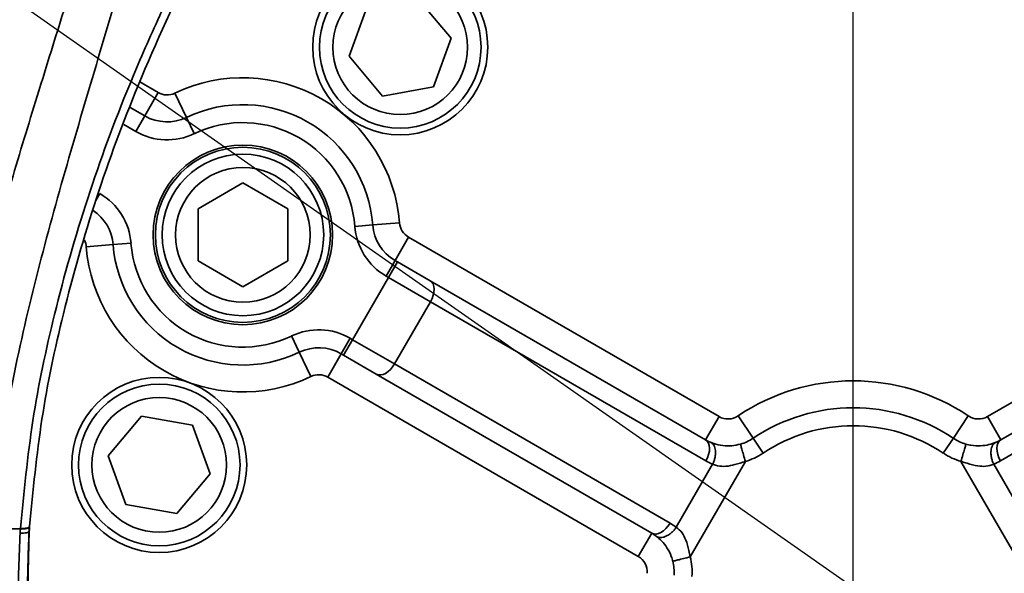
# Model space of a CAD drawing. Header units: millimetres. Extents: x 6316 to 18291, y -19059 to -9021.
# Tile 80 of 144: x 10651 to 10761, y -12741 to -12680. Entities that reach past the tile are written whole.
import ezdxf

# ---------------------------------------------------------------- set-up
doc = ezdxf.new("R2010")
doc.units = ezdxf.units.MM
doc.header["$LTSCALE"] = 10
doc.header["$PDSIZE"] = -1
doc.linetypes.add('CENTER', pattern=[50.8, 31.75, -6.35, 6.35, -6.35])
doc.layers.get('Defpoints').update_dxf_attribs({"true_color": 0x5e5e5e})
doc.layers.add('2细线层', color=4, linetype='Continuous', lineweight=13)
doc.layers.add('中心线层', color=1, linetype='CENTER')
doc.dimstyles.new('ISO-25', dxfattribs={"dimscale": 20, "dimtxt": 4, "dimasz": 3.05, "dimexe": 3, "dimexo": 0.625, "dimtad": 1, "dimdec": 0, "dimtxsty": 'Standard', "dimcen": 2.5, "dimclrd": 1, "dimclre": 1, "dimclrt": 4, "dimadec": 1, "dimazin": 2, "dimtfac": 1, "dimtdec": 0, "dimtmove": 0, "dimatfit": 0, "dimfxl": 1, "dimarcsym": 0})

# ---------------------------------------------------------------- blocks, each defined once
blk = doc.blocks.new('*D150')
at = {"layer": 'Defpoints', "color": 0, "linetype": 'ByBlock', "lineweight": 20, "transparency": 16777216}
for p in [(10744.24, -11962.73), (11168.74, -12426.7), (10744.24, -12742.73), (10744.24, -12742.73), (11011.02, -13475.69)]:
    blk.add_point(p, dxfattribs=at)
at = {"layer": '中心线层', "color": 1, "linetype": 'ByBlock', "lineweight": -2, "transparency": 16777216}
blk.add_arc((10744.24, -12742.73), 529.22, 296.6078, 83.3922, dxfattribs=at)
at = {"layer": '中心线层', "color": 1, "linetype": 'ByBlock', "lineweight": 20, "transparency": 16777216}
for points in [[(10804.56, -12227.17), (10805.73, -12206.88), (10744.24, -12213.51)], [(10985.29, -13225.23), (10977.25, -13206.56), (10925.25, -13240.03)]]:
    blk.add_solid(points, dxfattribs=at)
at = {"layer": '中心线层', "color": 4, "linetype": 'ByBlock', "lineweight": 20, "transparency": 16777216, "insert": (11159, -12976.83), "char_height": 80, "attachment_point": 5, "rotation": 60.5581}
blk.add_mtext('160°', dxfattribs=at)
blk = doc.blocks.new('*D151')
at = {"layer": 'Defpoints', "color": 0, "linetype": 'ByBlock', "lineweight": 20, "transparency": 16777216}
for p in [(10744.24, -11962.73), (10526.77, -12403.54), (10744.24, -12742.73), (10744.24, -12742.73), (9971.84, -12851.28)]:
    blk.add_point(p, dxfattribs=at)
at = {"layer": '中心线层', "color": 1, "linetype": 'ByBlock', "lineweight": -2, "transparency": 16777216}
blk.add_arc((10744.24, -12742.73), 402.92, 98.6826, 179.3174, dxfattribs=at)
at = {"layer": '中心线层', "color": 1, "linetype": 'ByBlock', "lineweight": 20, "transparency": 16777216}
for points in [[(10682.65, -12334.29), (10684.19, -12354.56), (10744.24, -12339.81)], [(10351.5, -12737.28), (10331.21, -12738.58), (10345.25, -12798.8)]]:
    blk.add_solid(points, dxfattribs=at)
at = {"layer": '中心线层', "color": 4, "linetype": 'ByBlock', "lineweight": 20, "transparency": 16777216, "insert": (10400.54, -12443.95), "char_height": 80, "attachment_point": 5, "rotation": 49}
blk.add_mtext('98°', dxfattribs=at)
blk = doc.blocks.new('7')
at = {"color": 2, "linetype": 'CENTER'}
blk.add_line((0, 0), (597.51, 501.37), dxfattribs=at)
blk = doc.blocks.new('*D152')
at = {"layer": 'Defpoints', "color": 0, "linetype": 'ByBlock', "lineweight": 20, "transparency": 16777216}
for p in [(10744.24, -11792.73), (11834.85, -11792.73), (10910.7, -11928.22), (11200.52, -11950.1), (11072.57, -12830.82)]:
    blk.add_point(p, dxfattribs=at)
at = {"layer": '中心线层', "color": 1, "linetype": 'ByBlock', "lineweight": -2, "transparency": 16777216}
blk.add_arc((10886.41, -11792.73), 351.33, 290.1276, 350.0396, dxfattribs=at)
at = {"layer": '中心线层', "color": 1, "linetype": 'ByBlock', "lineweight": 20, "transparency": 16777216}
for points in [[(11222.32, -11852.61), (11242.57, -11854.38), (11237.74, -11792.73)], [(11009.96, -12132.42), (11004.65, -12112.79), (10948.42, -12138.54)]]:
    blk.add_solid(points, dxfattribs=at)
at = {"layer": '中心线层', "color": 4, "linetype": 'ByBlock', "lineweight": 20, "transparency": 16777216, "insert": (11113.63, -11986.13), "char_height": 80, "attachment_point": 5, "rotation": 49.5964}
blk.add_mtext('80°', dxfattribs=at)
blk = doc.blocks.new('*D154')
at = {"layer": 'Defpoints', "color": 0, "linetype": 'ByBlock', "lineweight": 20, "transparency": 16777216}
for p in [(10268.3, -11962.73), (10744.24, -11962.73), (10744.24, -12742.73)]:
    blk.add_point(p, dxfattribs=at)
at = {"layer": '中心线层', "color": 1, "linetype": 'ByBlock', "lineweight": -2, "transparency": 16777216}
for p, q in [((10731.74, -11962.73), (10208.3, -11962.73)), ((10268.3, -12681.73), (10268.3, -12023.73)), ((10731.74, -12742.73), (10208.3, -12742.73))]:
    blk.add_line(p, q, dxfattribs=at)
at = {"layer": '中心线层', "color": 1, "linetype": 'ByBlock', "lineweight": 20, "transparency": 16777216}
for points in [[(10258.13, -12023.73), (10278.46, -12023.73), (10268.3, -11962.73)], [(10258.13, -12681.73), (10278.46, -12681.73), (10268.3, -12742.73)]]:
    blk.add_solid(points, dxfattribs=at)
at = {"layer": '中心线层', "color": 4, "linetype": 'ByBlock', "lineweight": 20, "transparency": 16777216, "insert": (10215.35, -12213.85), "char_height": 80, "attachment_point": 5, "rotation": 90}
blk.add_mtext('780', dxfattribs=at)
blk = doc.blocks.new('*D165')
at = {"layer": 'Defpoints', "color": 0, "linetype": 'ByBlock', "lineweight": 20, "transparency": 16777216}
for p in [(8798.07, -11030.1), (10744.24, -11030.1), (10440.1, -13232.73)]:
    blk.add_point(p, dxfattribs=at)
at = {"layer": '中心线层', "color": 1, "linetype": 'ByBlock', "lineweight": -2, "transparency": 16777216}
for p, q in [((10731.74, -11030.1), (8738.07, -11030.1)), ((8798.07, -13171.73), (8798.07, -11091.1)), ((10427.6, -13232.73), (8738.07, -13232.73))]:
    blk.add_line(p, q, dxfattribs=at)
at = {"layer": '中心线层', "color": 1, "linetype": 'ByBlock', "lineweight": 20, "transparency": 16777216}
for points in [[(8787.9, -11091.1), (8808.24, -11091.1), (8798.07, -11030.1)], [(8787.9, -13171.73), (8808.24, -13171.73), (8798.07, -13232.73)]]:
    blk.add_solid(points, dxfattribs=at)
at = {"layer": '中心线层', "color": 4, "linetype": 'ByBlock', "lineweight": 20, "transparency": 16777216, "insert": (8745.12, -12241.75), "char_height": 80, "attachment_point": 5, "rotation": 90}
blk.add_mtext('2203', dxfattribs=at)

msp = doc.modelspace()

# ---------------------------------------------------------------- linework, layer by layer
at = {"color": 2, "linetype": 'CENTER'}
msp.add_line((10744.24, -12742.73), (10105.31, -12295.34), dxfattribs=at)
at = {"color": 7, "linetype": 'Continuous', "lineweight": 35}
for p, q in [((10699.47, -12681.59), (10695.76, -12677.17)), ((10690.07, -12678.17), (10688.1, -12683.59)), ((10697.5, -12687.01), (10699.47, -12681.59)), ((10688.1, -12683.59), (10691.81, -12688.02)), ((10664.78, -12686.45), (10666.82, -12687.63)), ((10666.82, -12687.63), (10665.32, -12690.23)), ((10668.68, -12687.7), (10669.98, -12690.41)), ((10691.81, -12688.02), (10697.5, -12687.01)), ((10663.69, -12689.29), (10665.32, -12690.23)), ((10664.32, -12691.96), (10665.32, -12690.23)), ((10670.85, -12692.21), (10669.98, -12690.41)), ((10664.32, -12691.96), (10662.99, -12691.19)), ((10676.26, -12697.7), (10671.26, -12700.59)), ((10681.26, -12700.59), (10676.26, -12697.7)), ((10660.32, -12698.89), (10659.87, -12699.66)), ((10671.26, -12700.59), (10671.26, -12706.36)), ((10681.26, -12706.36), (10681.26, -12700.59)), ((10688.73, -12702.53), (10690.72, -12702.38)), ((10693.71, -12702.15), (10690.72, -12702.38)), ((10694.71, -12703.73), (10693.21, -12706.33)), ((10694.71, -12703.73), (10729.3, -12723.71)), ((10759.19, -12723.71), (10793.78, -12703.73)), ((10658.81, -12704.8), (10661.8, -12704.57)), ((10663.8, -12704.42), (10661.8, -12704.57)), ((10671.26, -12706.36), (10676.26, -12709.25)), ((10676.26, -12709.25), (10681.26, -12706.36)), ((10692.21, -12708.06), (10693.21, -12706.33)), ((10693.21, -12706.33), (10693.48, -12706.49)), ((10692.48, -12708.22), (10693.48, -12706.49)), ((10693.48, -12706.49), (10697.12, -12708.59)), ((10688.48, -12715.15), (10692.48, -12708.22)), ((10692.48, -12708.22), (10692.21, -12708.06)), ((10697.16, -12710.92), (10692.48, -12708.22)), ((10697.12, -12708.59), (10727.8, -12726.31)), ((10760.69, -12726.31), (10791.37, -12708.59)), ((10697.16, -12710.92), (10693.16, -12717.85)), ((10727.84, -12728.64), (10697.16, -12710.92)), ((10791.33, -12710.92), (10760.65, -12728.64)), ((10681.67, -12714.74), (10682.54, -12716.55)), ((10688.21, -12714.99), (10687.21, -12716.72)), ((10687.48, -12716.88), (10688.48, -12715.15)), ((10688.21, -12714.99), (10688.48, -12715.15)), ((10693.16, -12717.85), (10688.48, -12715.15)), ((10683.84, -12719.25), (10682.54, -12716.55)), ((10685.71, -12719.32), (10687.21, -12716.72)), ((10687.48, -12716.88), (10687.21, -12716.72)), ((10687.48, -12716.88), (10691.12, -12718.98)), ((10693.16, -12717.85), (10723.84, -12735.57)), ((10720.3, -12739.3), (10685.71, -12719.32)), ((10721.8, -12736.7), (10691.12, -12718.98)), ((10664.96, -12723.67), (10661.25, -12728.09)), ((10670.65, -12724.67), (10664.96, -12723.67)), ((10729.3, -12723.71), (10727.8, -12726.31)), ((10731.42, -12723.64), (10733.09, -12726.13)), ((10757.07, -12723.64), (10755.4, -12726.13)), ((10759.19, -12723.71), (10760.69, -12726.31)), ((10672.62, -12730.1), (10670.65, -12724.67)), ((10734.21, -12727.79), (10733.09, -12726.13)), ((10754.28, -12727.79), (10755.4, -12726.13)), ((10661.25, -12728.09), (10663.23, -12733.52)), ((10724.54, -12736.03), (10728.59, -12729.01)), ((10732.23, -12728.7), (10726.1, -12739.34)), ((10762.39, -12739.34), (10756.25, -12728.7)), ((10759.9, -12729.01), (10763.95, -12736.03)), ((10668.91, -12734.52), (10672.62, -12730.1)), ((10663.23, -12733.52), (10668.91, -12734.52)), ((10651.47, -12736.22), (10648.27, -12736.22)), ((10720.3, -12739.3), (10721.8, -12736.7))]:
    msp.add_line(p, q, dxfattribs=at)
at = {"color": 7, "linetype": 'Continuous', "lineweight": 35, "flags": 128}
for points in [[(10697.16, -12710.92), (10697.33, -12710.57), (10697.46, -12710.21), (10697.54, -12709.86), (10697.56, -12709.52), (10697.53, -12709.22), (10697.44, -12708.95), (10697.3, -12708.74), (10697.12, -12708.59)], [(10693.16, -12717.85), (10692.94, -12718.18), (10692.7, -12718.47), (10692.43, -12718.71), (10692.15, -12718.9), (10691.87, -12719.02), (10691.59, -12719.08), (10691.34, -12719.07), (10691.12, -12718.98)], [(10727.84, -12728.64), (10728.02, -12728.29), (10728.14, -12727.93), (10728.22, -12727.57), (10728.24, -12727.24), (10728.21, -12726.93), (10728.12, -12726.67), (10727.99, -12726.46), (10727.8, -12726.31)], [(10760.65, -12728.64), (10760.47, -12728.29), (10760.34, -12727.93), (10760.27, -12727.57), (10760.24, -12727.24), (10760.28, -12726.93), (10760.36, -12726.67), (10760.5, -12726.46), (10760.69, -12726.31)], [(10723.84, -12735.57), (10723.63, -12735.89), (10723.38, -12736.18), (10723.11, -12736.43), (10722.83, -12736.61), (10722.55, -12736.74), (10722.28, -12736.8), (10722.02, -12736.78), (10721.8, -12736.7)]]:
    msp.add_lwpolyline(points, dxfattribs=at)
at = {"color": 7, "linetype": 'Continuous', "lineweight": 35}
for centre, radius in [((10693.79, -12682.59), 9.75), ((10693.79, -12682.59), 9), ((10693.79, -12682.59), 7.5), ((10676.26, -12703.48), 10), ((10676.26, -12703.48), 9.75), ((10676.26, -12703.48), 9), ((10676.26, -12703.48), 7.5), ((10666.94, -12729.1), 9.75), ((10666.94, -12729.1), 9), ((10666.94, -12729.1), 7.5)]:
    msp.add_circle(centre, radius, dxfattribs=at)
for centre, radius, start, end in [((10676.26, -12703.48), 17.5, 4.34, 115.66), ((10667.82, -12685.9), 2, 240, 295.66), ((10676.26, -12703.48), 14.5, 4.34, 115.66), ((10744.24, -12742.73), 119, 154.1422, 270), ((10667.82, -12685.9), 5, 240, 295.66), ((10676.26, -12703.48), 12.5, 4.34, 115.66), ((10744.24, -12742.73), 119, 270, 26.001), ((10667.82, -12685.9), 7, 240, 295.66), ((10656.82, -12704.95), 7, 4.34, 60), ((10656.82, -12704.95), 5, 4.34, 56.7007), ((10695.71, -12702), 7, 184.34, 240), ((10695.71, -12702), 5, 184.34, 240), ((10695.71, -12702), 2, 184.34, 240), ((10656.82, -12704.95), 2, 4.34, 25.8235), ((10676.26, -12703.48), 17.5, 184.34, 295.66), ((10676.26, -12703.48), 14.5, 184.34, 295.66), ((10676.26, -12703.48), 12.5, 184.34, 295.66), ((10684.71, -12721.05), 7, 60, 115.66), ((10684.71, -12721.05), 5, 60, 115.66), ((10684.71, -12721.05), 2, 60, 115.66), ((10744.24, -12742.73), 23, 56.1039, 123.8961), ((10744.24, -12742.73), 20, 56.1039, 123.8961), ((10730.3, -12721.98), 2, 240, 303.8961), ((10758.19, -12721.98), 2, 236.1039, 300), ((10744.24, -12742.73), 18, 56.1039, 123.8961), ((10730.3, -12721.98), 5, 286.0289, 303.8961), ((10758.19, -12721.98), 5, 236.1039, 253.9711), ((10730.3, -12721.98), 5, 240, 246.8742), ((10758.19, -12721.98), 5, 293.1258, 300), ((10730.3, -12721.98), 7, 286.0289, 303.8961), ((10758.19, -12721.98), 7, 236.1039, 253.9711), ((10731.34, -12722.58), 7, 240, 246.8742), ((10757.15, -12722.58), 7, 293.1258, 300), ((10720.34, -12741.63), 7, 53.1258, 60), ((10719.3, -12741.03), 5, 53.1258, 60), ((10719.3, -12741.03), 2, 356.1039, 60), ((10719.3, -12741.03), 5, 356.1039, 13.9711), ((10719.3, -12741.03), 7, 356.1039, 13.9711)]:
    msp.add_arc(centre, radius, start, end, dxfattribs=at)
for points, knots in [([(10642.82, -12735.39), (10642.82, -12735.39), (10643.05, -12732.1), (10643.79, -12725.56), (10645.59, -12715.91), (10647.92, -12706.38), (10650.62, -12696.91), (10655, -12682.62), (10661.08, -12663.34), (10668.54, -12638.88), (10675.37, -12614.03), (10681.63, -12588.89), (10687.26, -12563.54), (10692.29, -12538.02), (10696.74, -12512.37), (10700.33, -12488.76), (10703.21, -12467.24), (10706.16, -12442.44), (10709.16, -12412.18), (10711.78, -12376.42), (10713.4, -12342.95), (10714.22, -12311.78), (10714.39, -12282.95), (10713.97, -12254.13), (10712.92, -12225.33), (10711.21, -12196.59), (10708.79, -12167.91), (10705.61, -12139.34), (10702.02, -12114.07), (10698.27, -12092.09), (10694.59, -12073.37), (10690.72, -12056.03), (10686.68, -12040.07), (10682.66, -12025.48), (10678.98, -12012.94), (10675.82, -12002.45), (10673.37, -11993.87), (10671.24, -11985.24), (10669.59, -11976.51), (10668.94, -11970.57), (10668.75, -11967.57), (10668.75, -11967.57)], [0, 0, 0, 0, 0, 0.01301, 0.026041, 0.039107, 0.052186, 0.065236, 0.098285, 0.131337, 0.164479, 0.197635, 0.230783, 0.263883, 0.29699, 0.330092, 0.354896, 0.379701, 0.425148, 0.470605, 0.516053, 0.552611, 0.58917, 0.62573, 0.66229, 0.698856, 0.73542, 0.771996, 0.808571, 0.83298, 0.857393, 0.881798, 0.901401, 0.921008, 0.940607, 0.952487, 0.964399, 0.9763, 0.988162, 1, 1, 1, 1, 1]), ([(10687.37, -12026.91), (10688.52, -12031.37), (10690.8, -12040.29), (10694.39, -12055.49), (10698.04, -12072.5), (10701.6, -12091.35), (10705.26, -12113.45), (10708.77, -12138.85), (10711.9, -12167.53), (10714.28, -12196.3), (10715.98, -12225.14), (10717.04, -12254.01), (10717.48, -12282.91), (10717.35, -12311.81), (10716.58, -12343.06), (10715.04, -12376.63), (10712.51, -12412.49), (10709, -12449.36), (10704.9, -12482.89), (10700.46, -12513.07), (10696.11, -12538.85), (10691.2, -12564.52), (10685.7, -12590.04), (10679.59, -12615.39), (10673, -12640.22), (10665.92, -12664.48), (10659.97, -12684.31), (10655.35, -12700.1), (10652.21, -12712.02), (10649.68, -12724.03), (10648.6, -12732.15), (10648.27, -12736.22), (10648.27, -12736.22)], [0, 0, 0, 0, 0.019437, 0.038875, 0.065587, 0.092306, 0.11902, 0.158992, 0.198966, 0.238896, 0.278826, 0.318737, 0.358647, 0.398551, 0.438454, 0.488071, 0.537697, 0.587312, 0.641495, 0.677679, 0.713867, 0.750048, 0.78634, 0.822639, 0.858926, 0.894051, 0.929175, 0.946889, 0.964627, 0.982331, 1, 1, 1, 1, 1]), ([(10651.48, -12736.16), (10651.87, -12732.15), (10652.65, -12724.13), (10655.24, -12711.89), (10658.8, -12699.38), (10662.84, -12688.47), (10666.74, -12679.5), (10671.09, -12670.53), (10677, -12659.98), (10683.72, -12649.82), (10688.32, -12643.98), (10689.98, -12641.88)], [0, 0, 0, 0, 0.118609, 0.237257, 0.368666, 0.500083, 0.576066, 0.652049, 0.787896, 0.923721, 1, 1, 1, 1]), ([(10690.77, -12642.32), (10690.77, -12642.32), (10689.09, -12644.37), (10684.59, -12650.21), (10677.88, -12660.26), (10670.72, -12673.04), (10664.69, -12686.13), (10659.77, -12699.39), (10656.23, -12711.8), (10653.66, -12723.98), (10652.88, -12731.94), (10652.49, -12735.94)], [0, 0, 0, 0, 0.000001, 0.076227, 0.211586, 0.347879, 0.499815, 0.630833, 0.762622, 0.880939, 1, 1, 1, 1]), ([(10851.21, -12691.74), (10851.23, -12691.77), (10852.46, -12694.15), (10854.95, -12700.24), (10858.34, -12709.97), (10860.92, -12721.03), (10862.42, -12731.94), (10862.9, -12742.73), (10862.42, -12753.51), (10860.92, -12764.43), (10858.32, -12775.48), (10854.58, -12786.49), (10849.66, -12797.3), (10843.58, -12807.72), (10836.39, -12817.57), (10828.19, -12826.67), (10819.08, -12834.87), (10810.32, -12841.27), (10802.27, -12846.15), (10795.18, -12849.82), (10786.76, -12853.48), (10776.99, -12856.81), (10765.95, -12859.39), (10755.03, -12860.95), (10747.8, -12861.13), (10744.24, -12861.23)], [0, 0, 0, 0, 0.00052, 0.033678, 0.082398, 0.129912, 0.176055, 0.220696, 0.265336, 0.311479, 0.358993, 0.407713, 0.457443, 0.507958, 0.559011, 0.610336, 0.661661, 0.712714, 0.746394, 0.779824, 0.812982, 0.861702, 0.909216, 0.95536, 1, 1, 1, 1]), ([(10744.24, -12861.23), (10740.69, -12861.13), (10733.46, -12860.95), (10722.54, -12859.39), (10711.49, -12856.81), (10700.48, -12853.06), (10689.67, -12848.14), (10679.25, -12842.06), (10669.4, -12834.87), (10660.3, -12826.67), (10652.1, -12817.57), (10645.7, -12808.8), (10640.82, -12800.76), (10637.15, -12793.66), (10633.49, -12785.24), (10630.17, -12775.48), (10627.57, -12764.43), (10626.07, -12753.51), (10625.58, -12742.73), (10626.07, -12731.95), (10627.56, -12721.02), (10630.19, -12709.99), (10633.35, -12700.33), (10636.08, -12694.59), (10637.14, -12692.35)], [0, 0, 0, 0, 0.0447558, 0.0910182, 0.1386549, 0.1875008, 0.2373591, 0.2880046, 0.339189, 0.390647, 0.442105, 0.4932893, 0.5270569, 0.5605725, 0.593817, 0.6426629, 0.6902996, 0.736562, 0.7813178, 0.8260736, 0.8723359, 0.9199727, 0.9688186, 1, 1, 1, 1]), ([(10728.34, -12726.57), (10728.46, -12726.62), (10728.85, -12726.78), (10729.62, -12726.96), (10730.71, -12727), (10731.36, -12726.85), (10731.68, -12726.78)], [0, 0, 0, 0, 0.145307, 0.479081, 0.742072, 1, 1, 1, 1]), ([(10756.81, -12726.78), (10756.99, -12726.83), (10757.53, -12726.96), (10758.44, -12727), (10759.43, -12726.85), (10759.9, -12726.67), (10760.15, -12726.57)], [0, 0, 0, 0, 0.1492434, 0.4352528, 0.7084396, 1, 1, 1, 1]), ([(10633.35, -12728.13), (10633.1, -12731.97), (10632.6, -12739.67), (10633.38, -12751.23), (10635.27, -12762.63), (10638.35, -12773.79), (10642.57, -12784.56), (10647.89, -12794.84), (10654.24, -12804.52), (10661.57, -12813.49), (10669.8, -12821.66), (10678.84, -12828.94), (10688.6, -12835.25), (10698.97, -12840.52), (10709.84, -12844.68), (10721.09, -12847.69), (10732.6, -12849.51), (10744.24, -12850.12), (10755.89, -12849.51), (10767.4, -12847.69), (10778.65, -12844.68), (10789.52, -12840.52), (10799.89, -12835.25), (10809.65, -12828.94), (10818.69, -12821.66), (10826.91, -12813.49), (10834.24, -12804.52), (10840.6, -12794.84), (10845.92, -12784.56), (10850.13, -12773.79), (10853.22, -12762.63), (10855.11, -12751.23), (10855.89, -12739.67), (10855.39, -12731.97), (10855.14, -12728.13)], [0, 0, 0, 0, 0.03125, 0.0625, 0.093751, 0.125001, 0.156251, 0.187501, 0.218752, 0.250002, 0.281252, 0.312502, 0.343752, 0.375002, 0.406251, 0.437501, 0.46875, 0.5, 0.53125, 0.562499, 0.593749, 0.624998, 0.656248, 0.687498, 0.718748, 0.749998, 0.781248, 0.812499, 0.843749, 0.874999, 0.906249, 0.9375, 0.96875, 1, 1, 1, 1]), ([(10732.23, -12728.7), (10732.23, -12728.7), (10731.84, -12728.82), (10731.13, -12729.06), (10730.07, -12729.29), (10729.39, -12729.25), (10728.92, -12729.14), (10728.73, -12729.07), (10728.59, -12729.01), (10728.59, -12729.01)], [0, 0, 0, 0, 0.000015, 0.309023, 0.567724, 0.81808, 0.855736, 0.999985, 1, 1, 1, 1]), ([(10759.9, -12729.01), (10759.9, -12729.01), (10759.63, -12729.13), (10759.09, -12729.29), (10758.04, -12729.23), (10757.1, -12728.97), (10756.49, -12728.77), (10756.25, -12728.7), (10756.25, -12728.7)], [0, 0, 0, 0, 0.000015, 0.270777, 0.510428, 0.813595, 0.999985, 1, 1, 1, 1]), ([(10845.67, -12735.39), (10845.67, -12735.39), (10845.74, -12736.37), (10846.01, -12741.33), (10845.92, -12750.3), (10844.54, -12762.18), (10841.99, -12773.53), (10838.37, -12784.27), (10833.81, -12794.3), (10828.27, -12803.75), (10821.74, -12812.49), (10814.36, -12820.45), (10806.13, -12827.6), (10797.1, -12833.8), (10787.42, -12839), (10777.19, -12843.14), (10766.53, -12846.13), (10755.59, -12847.95), (10744.34, -12848.6), (10733.06, -12847.99), (10721.87, -12846.11), (10711.09, -12843.06), (10701.44, -12839.15), (10692.94, -12834.65), (10685.52, -12829.83), (10678.57, -12824.4), (10672.11, -12818.37), (10666.22, -12811.76), (10660.91, -12804.62), (10656.25, -12797.07), (10651.83, -12788.33), (10647.96, -12778.34), (10644.91, -12767.09), (10643.12, -12756.1), (10642.43, -12745.5), (10642.59, -12738.75), (10642.82, -12735.39), (10642.82, -12735.39)], [0, 0, 0, 0, 0, 0.008801, 0.044319, 0.079928, 0.115443, 0.148029, 0.180692, 0.213264, 0.24502, 0.276866, 0.308613, 0.340337, 0.37216, 0.403882, 0.435635, 0.467489, 0.499241, 0.532388, 0.564514, 0.596747, 0.628873, 0.654465, 0.680161, 0.705859, 0.731455, 0.757553, 0.78375, 0.809955, 0.836066, 0.870608, 0.905245, 0.939798, 0.969899, 1, 1, 1, 1, 1]), ([(10652.48, -12736.01), (10652.48, -12736.03), (10652.48, -12736.09), (10652.47, -12736.2), (10652.46, -12736.33), (10652.45, -12736.42), (10652.45, -12736.46)], [0, 0, 0, 0, 0.139911, 0.426612, 0.713308, 1, 1, 1, 1]), ([(10836, -12736.01), (10836.08, -12738.16), (10836.27, -12742.88), (10835.78, -12750.17), (10834.67, -12757.83), (10832.9, -12765.44), (10830.46, -12772.96), (10827.36, -12780.31), (10823.62, -12787.36), (10819.23, -12794.15), (10814.2, -12800.61), (10808.64, -12806.55), (10802.69, -12811.89), (10796.37, -12816.66), (10789.56, -12820.92), (10783.06, -12824.23), (10777.12, -12826.72), (10771.8, -12828.57), (10766.35, -12830.12), (10762.62, -12830.87), (10760.76, -12831.24)], [0, 0, 0, 0, 0.049438, 0.108884, 0.168134, 0.227384, 0.288272, 0.349158, 0.409718, 0.470276, 0.532712, 0.595147, 0.653708, 0.712267, 0.772673, 0.833076, 0.874471, 0.915866, 0.957933, 1, 1, 1, 1]), ([(10648.22, -12736.79), (10648.06, -12740), (10647.73, -12746.4), (10648.37, -12756.49), (10650, -12766.97), (10652.86, -12777.7), (10656.53, -12787.24), (10660.73, -12795.56), (10665.17, -12802.74), (10670.23, -12809.53), (10675.84, -12815.81), (10681.98, -12821.53), (10688.58, -12826.67), (10695.63, -12831.23), (10703.69, -12835.49), (10712.85, -12839.18), (10723.06, -12842.07), (10733.65, -12843.84), (10744.34, -12844.42), (10754.99, -12843.8), (10765.35, -12842.08), (10775.45, -12839.26), (10785.14, -12835.35), (10794.33, -12830.43), (10802.9, -12824.56), (10810.73, -12817.78), (10817.76, -12810.23), (10823.97, -12801.92), (10829.25, -12792.92), (10833.58, -12783.35), (10836.78, -12773.8), (10838.94, -12764.4), (10840.21, -12755.24), (10840.75, -12746), (10840.43, -12739.86), (10840.27, -12736.79)], [0, 0, 0, 0, 0.030245, 0.06049, 0.095208, 0.130014, 0.164719, 0.190842, 0.217061, 0.243272, 0.269383, 0.294902, 0.320523, 0.346142, 0.371658, 0.403652, 0.435751, 0.467745, 0.500749, 0.532367, 0.564086, 0.595704, 0.627312, 0.659021, 0.690631, 0.722334, 0.754137, 0.785848, 0.818515, 0.851275, 0.883957, 0.912915, 0.941975, 0.971039, 1, 1, 1, 1]), ([(10837.05, -12736.68), (10837.15, -12739.17), (10837.36, -12744.24), (10836.89, -12751.91), (10835.8, -12759.71), (10834.01, -12767.46), (10831.59, -12774.96), (10828.61, -12782.09), (10825.09, -12788.89), (10820.97, -12795.44), (10816.36, -12801.59), (10811.34, -12807.24), (10805.92, -12812.43), (10800.04, -12817.23), (10793.79, -12821.52), (10787.28, -12825.24), (10780.53, -12828.43), (10773.45, -12831.09), (10766.15, -12833.18), (10758.74, -12834.65), (10751.21, -12835.53), (10743.55, -12835.79), (10735.83, -12835.41), (10728.17, -12834.39), (10720.55, -12832.73), (10713.04, -12830.41), (10705.66, -12827.43), (10698.57, -12823.83), (10691.74, -12819.59), (10685.25, -12814.74), (10679.17, -12809.31), (10673.61, -12803.38), (10668.55, -12796.94), (10664.05, -12790.03), (10660.21, -12782.83), (10657.09, -12775.47), (10654.62, -12767.95), (10652.78, -12760.2), (10651.64, -12752.34), (10651.12, -12744.48), (10651.33, -12739.29), (10651.44, -12736.68)], [0, 0, 0, 0, 0.025007, 0.051132, 0.077257, 0.104097, 0.130937, 0.156115, 0.181293, 0.207145, 0.232995, 0.257367, 0.281738, 0.306767, 0.331795, 0.355776, 0.379756, 0.404407, 0.429058, 0.45321, 0.477361, 0.502224, 0.527088, 0.551943, 0.5768, 0.602425, 0.628052, 0.653913, 0.679775, 0.706459, 0.733143, 0.759855, 0.786569, 0.814118, 0.841668, 0.867813, 0.893959, 0.920833, 0.947707, 0.973769, 1, 1, 1, 1]), ([(10651.44, -12736.68), (10651.44, -12736.64), (10651.45, -12736.55), (10651.46, -12736.42), (10651.47, -12736.31), (10651.47, -12736.24), (10651.47, -12736.22), (10651.47, -12736.22)], [0, 0, 0, 0, 0.286698, 0.573395, 0.860093, 0.999875, 1, 1, 1, 1]), ([(10651.47, -12736.22), (10651.47, -12736.22), (10651.47, -12736.2), (10651.47, -12736.18), (10651.48, -12736.16)], [0, 0, 0, 0, 0.000853, 1, 1, 1, 1]), ([(10652.45, -12736.46), (10652.35, -12739.02), (10652.14, -12744.16), (10652.64, -12751.88), (10653.75, -12759.53), (10655.52, -12767.14), (10657.96, -12774.66), (10661.07, -12782.01), (10664.81, -12789.06), (10669.19, -12795.84), (10674.22, -12802.3), (10679.78, -12808.23), (10685.72, -12813.57), (10692.05, -12818.34), (10698.86, -12822.6), (10705.95, -12826.22), (10713.17, -12829.14), (10720.51, -12831.44), (10728.12, -12833.13), (10734.02, -12833.93), (10737.34, -12834.18), (10738.05, -12834.23)], [0, 0, 0, 0, 0.054351, 0.109056, 0.163579, 0.218103, 0.274135, 0.330167, 0.38586, 0.441551, 0.498967, 0.556382, 0.610274, 0.664164, 0.71975, 0.775335, 0.827108, 0.87888, 0.932249, 0.985617, 1, 1, 1, 1]), ([(10727.73, -12831.24), (10726.03, -12830.9), (10721.93, -12830.08), (10715.57, -12828.24), (10708.63, -12825.67), (10701.89, -12822.51), (10695.4, -12818.8), (10689.28, -12814.6), (10683.5, -12809.92), (10678.09, -12804.76), (10673.08, -12799.13), (10668.55, -12793.11), (10664.49, -12786.69), (10660.96, -12779.92), (10657.98, -12772.81), (10655.6, -12765.47), (10653.82, -12757.86), (10652.7, -12750.08), (10652.22, -12742.76), (10652.41, -12738.08), (10652.49, -12736.04)], [0, 0, 0, 0, 0.03833, 0.092533, 0.146737, 0.202467, 0.258198, 0.313323, 0.368448, 0.425073, 0.4817, 0.538709, 0.595721, 0.654267, 0.712814, 0.772036, 0.831258, 0.892106, 0.952954, 1, 1, 1, 1]), ([(10724.15, -12739.82), (10724.1, -12739.64), (10723.95, -12739.1), (10723.53, -12738.29), (10722.9, -12737.52), (10722.51, -12737.19), (10722.3, -12737.03)], [0, 0, 0, 0, 0.149243, 0.435253, 0.70844, 1, 1, 1, 1]), ([(10724.54, -12736.03), (10724.54, -12736.03), (10724.77, -12736.2), (10725.19, -12736.59), (10725.66, -12737.53), (10725.9, -12738.47), (10726.04, -12739.1), (10726.1, -12739.34), (10726.1, -12739.34)], [0, 0, 0, 0, 0.000015, 0.270777, 0.510428, 0.813595, 0.999985, 1, 1, 1, 1]), ([(10750.44, -12834.23), (10753.03, -12833.99), (10758.21, -12833.52), (10766.56, -12831.83), (10775.4, -12829.19), (10784.54, -12825.33), (10793.23, -12820.53), (10801.36, -12814.78), (10808.83, -12808.19), (10815.6, -12800.79), (10821.55, -12792.63), (10826.6, -12783.82), (10830.71, -12774.42), (10833.74, -12764.52), (10835.65, -12754.25), (10836.39, -12744.84), (10836.14, -12738.92), (10836.04, -12736.46)], [0, 0, 0, 0, 0.052873, 0.105747, 0.173201, 0.240868, 0.308331, 0.37688, 0.445639, 0.5142, 0.585041, 0.656098, 0.72695, 0.800503, 0.87428, 0.947838, 1, 1, 1, 1])]:
    msp.add_open_spline(points, degree=3, knots=knots, dxfattribs=at)
for points in [[(10728.59, -12729.01), (10728.65, -12728.89), (10728.76, -12728.64), (10728.86, -12728.24), (10728.91, -12727.86), (10728.9, -12727.5), (10728.84, -12727.17), (10728.72, -12726.9), (10728.55, -12726.69), (10728.41, -12726.61), (10728.34, -12726.57)], [(10732.23, -12728.7), (10732.16, -12728.45), (10732.02, -12727.95), (10731.84, -12727.31), (10731.71, -12726.87), (10731.69, -12726.81), (10731.68, -12726.78)], [(10756.25, -12728.7), (10756.33, -12728.45), (10756.47, -12727.95), (10756.65, -12727.31), (10756.78, -12726.87), (10756.8, -12726.81), (10756.81, -12726.78)], [(10759.9, -12729.01), (10759.84, -12728.89), (10759.73, -12728.64), (10759.63, -12728.24), (10759.58, -12727.86), (10759.59, -12727.5), (10759.65, -12727.17), (10759.77, -12726.9), (10759.93, -12726.69), (10760.08, -12726.61), (10760.15, -12726.57)], [(10652.48, -12736.01), (10652.46, -12736.04), (10652.43, -12736.11), (10652.2, -12736.19), (10651.86, -12736.24), (10651.6, -12736.23), (10651.47, -12736.22)], [(10652.49, -12735.94), (10652.47, -12735.98), (10652.44, -12736.05), (10652.2, -12736.13), (10651.87, -12736.17), (10651.61, -12736.16), (10651.48, -12736.16)], [(10651.44, -12736.68), (10651.57, -12736.69), (10651.83, -12736.7), (10652.17, -12736.65), (10652.4, -12736.57), (10652.43, -12736.5), (10652.45, -12736.46)], [(10724.54, -12736.03), (10724.46, -12736.14), (10724.3, -12736.36), (10724.01, -12736.64), (10723.7, -12736.88), (10723.38, -12737.05), (10723.07, -12737.16), (10722.78, -12737.19), (10722.51, -12737.16), (10722.37, -12737.07), (10722.3, -12737.03)], [(10726.1, -12739.34), (10725.84, -12739.4), (10725.33, -12739.53), (10724.69, -12739.69), (10724.24, -12739.8), (10724.18, -12739.81), (10724.15, -12739.82)]]:
    msp.add_open_spline(points, degree=3, dxfattribs=at)
at = {"layer": '2细线层'}
msp.add_arc((10744.24, -12742.73), 1712.62, 290, 188, dxfattribs=at)
at = {"layer": '中心线层', "color": 2, "linetype": 'CENTER', "lineweight": 20}
msp.add_line((10744.24, -12742.73), (10744.24, -11962.73), dxfattribs=at)

# ---------------------------------------------------------------- block references
at = {"layer": '中心线层', "color": 1, "linetype": 'ByBlock', "lineweight": 20, "rotation": 50}
msp.add_blockref('7', (10744.24, -12742.73), dxfattribs=at)

# ---------------------------------------------------------------- dimensions: what is measured, and where the dimension line sits
at = {"layer": '中心线层', "color": 1, "linetype": 'ByBlock', "lineweight": 20}
for base, p1, p2, picture, middle in [((8798.07, -11030.1), (10440.1, -13232.73), (10744.24, -11030.1), '*D165', (8798.07, -12241.75)), ((10268.3, -11962.73), (10744.24, -12742.73), (10744.24, -11962.73), '*D154', (10268.3, -12213.85))]:
    dim = msp.add_linear_dim(base=base, p1=p1, p2=p2, angle=90, dimstyle='ISO-25', dxfattribs=at)
    dim.commit()
    dim.dimension.update_dxf_attribs({"geometry": picture, "text_midpoint": middle, "dimtype": 160})
dim = msp.add_angular_dim_2l(base=(11200.52, -11950.1), line1=((11834.85, -11792.73), (10744.24, -11792.73)), line2=((10910.7, -11928.22), (11072.57, -12830.82)), dimstyle='ISO-25', override={"dimadec": 0}, dxfattribs=at)
dim.commit()
dim.dimension.update_dxf_attribs({"geometry": '*D152', "text_midpoint": (11153.95, -12020.45), "dimtype": 162})
dim = msp.add_angular_dim_2l(base=(10526.77, -12403.54), line1=((10744.24, -12742.73), (9971.84, -12851.28)), line2=((10744.24, -12742.73), (10744.24, -11962.73)), dimstyle='ISO-25', dxfattribs=at)
dim.commit()
dim.dimension.update_dxf_attribs({"geometry": '*D151', "text_midpoint": (10400.54, -12443.95)})
dim = msp.add_angular_dim_2l(base=(11168.74, -12426.7), line1=((10744.24, -12742.73), (11011.02, -13475.69)), line2=((10744.24, -12742.73), (10744.24, -11962.73)), dimstyle='ISO-25', dxfattribs=at)
dim.commit()
dim.dimension.update_dxf_attribs({"geometry": '*D150', "text_midpoint": (11205.12, -13002.86), "dimtype": 162})

doc.saveas('drawing.dxf')
